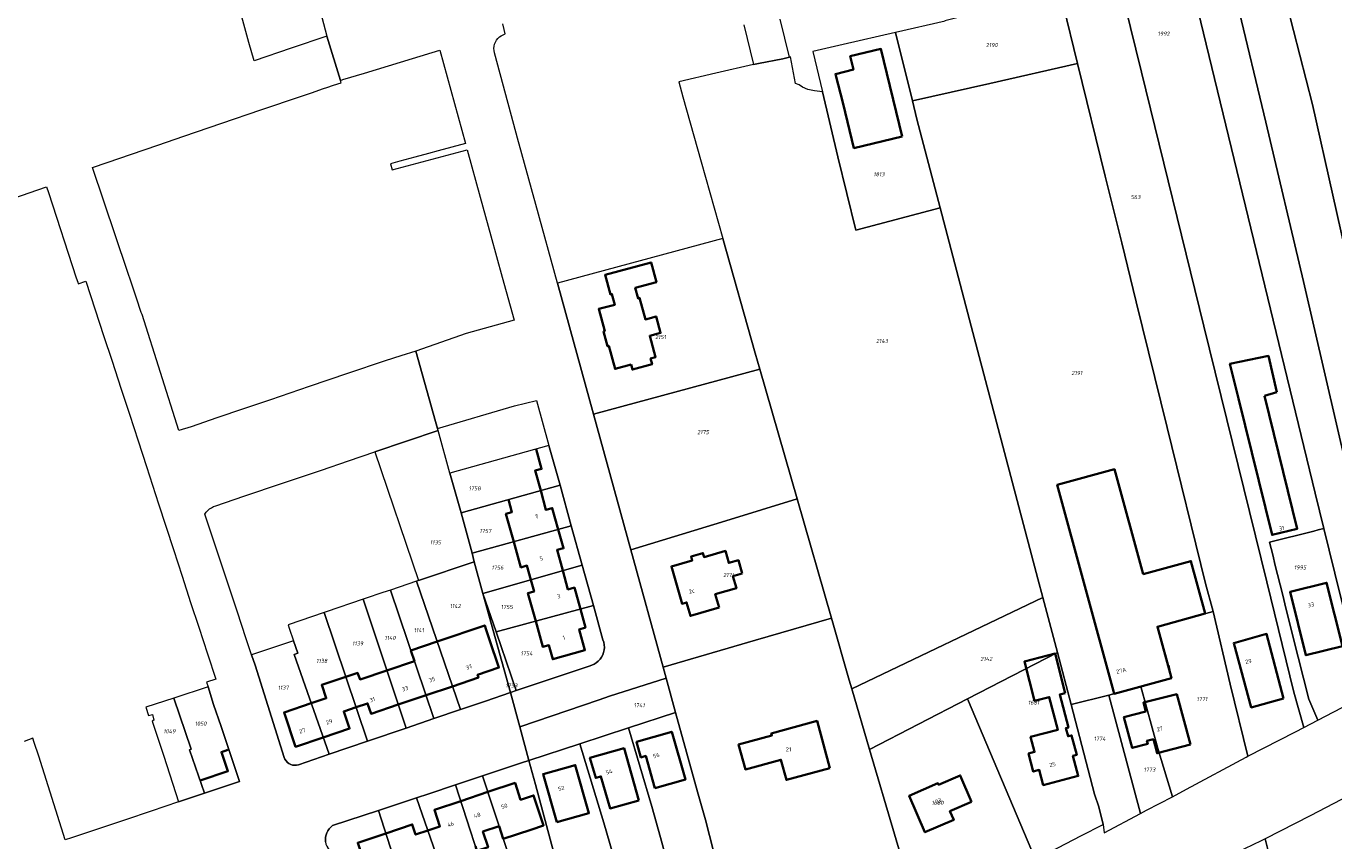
# Model space of a CAD drawing. Header units: metres. Extents: x 125062 to 132125, y 450617 to 454542.
# Tile 4 of 34: x 125256 to 125545, y 451315 to 451496. Entities that reach past the tile are written whole.
import ezdxf
from ezdxf.enums import TextEntityAlignment as Align

# ---------------------------------------------------------------- set-up
doc = ezdxf.new("R2010")
doc.units = ezdxf.units.M
doc.layers.get('Defpoints').update_dxf_attribs({"color": 151})
for name, color, linetype, lineweight in [('B-XX-KG-GRENS_PERCEEL-GV', 150, 'Continuous', 18), ('B-XX-KG-GRENS_PERCEEL-S', 150, 'Continuous', 25), ('B-XX-OG-BEBOUWING-G', 7, 'Continuous', 35), ('B-XX-OG-BEBOUWING_HUISNUMMER-T18', 7, 'Continuous', 18)]:
    doc.layers.add(name, color=color, linetype=linetype, lineweight=lineweight)
doc.styles.add('NLCS-ISO', font='NLCS-ISO.ttf', dxfattribs={"height": 1.8})
doc.styles.add('NLCS-ISO-M-T18', font='NLCS-ISO.ttf', dxfattribs={"height": 1.8})

# ---------------------------------------------------------------- blocks, each defined once
blk = doc.blocks.new('SKG-PERCEELNUMMER-SO')
at = {"layer": 'Defpoints'}
blk.add_point((0, 0), dxfattribs=at)
at = {"style": 'NLCS-ISO', "oblique": 10, "flags": 1}
blk.add_attdef('GEMEENTECODE', text='', height=1.8, dxfattribs=at).set_placement((-0.5, 2.55), align=Align.MIDDLE_RIGHT)
at = {"style": 'NLCS-ISO', "oblique": 10}
blk.add_attdef('PERCEELNUMMER', text='', height=1.8, dxfattribs=at).set_placement((0, 0), align=Align.MIDDLE_CENTER)
at = {"style": 'NLCS-ISO', "oblique": 10, "flags": 1}
blk.add_attdef('SECTIE', text='', height=1.8, dxfattribs=at).set_placement((0.5, 2.5), align=Align.MIDDLE_LEFT)

msp = doc.modelspace()

# ---------------------------------------------------------------- linework, layer by layer
at = {"layer": 'B-XX-KG-GRENS_PERCEEL-GV'}
for points in [[(125546.672, 451606.768), (125537.589, 451646.048), (125533.74, 451663.135), (125533.358, 451664.766), (125513.658, 451659.689), (125497.998, 451655.38), (125497.355, 451655.286), (125502.113, 451634.555), (125507.521, 451610.718), (125514.479, 451582.086), (125521.319, 451553.204), (125528.663, 451523.714), (125531.261, 451512.73), (125534.958, 451500.049), (125540.566, 451478.213), (125549.585, 451438.152)], [(125549.585, 451438.152), (125540.566, 451478.213), (125534.958, 451500.049), (125531.261, 451512.73), (125528.663, 451523.714), (125521.319, 451553.204), (125514.479, 451582.086), (125507.521, 451610.718), (125502.113, 451634.555), (125497.355, 451655.286), (125494.019, 451654.216), (125491.138, 451653.453), (125487.24, 451652.367), (125493.56, 451625.438), (125502.831, 451587.749), (125511.865, 451551.516), (125520.976, 451513.138), (125524.01, 451500.407), (125530.257, 451474.288), (125538.595, 451439.137), (125548.172, 451397.714)], [(125485.511, 451500.214), (125488.688, 451487.289), (125494.812, 451462.381), (125498.436, 451447.641), (125501.632, 451434.641), (125508.467, 451406.842), (125516.942, 451372.368), (125518.641, 451366.187), (125522.393, 451350.139), (125526.285, 451334.188), (125536.852, 451339.559), (125538.702, 451340.533), (125536.455, 451348.369), (125530.478, 451372.732), (125516.584, 451429.211), (125502.777, 451485.339), (125490.543, 451535.073)], [(125490.543, 451535.073), (125502.777, 451485.339), (125516.584, 451429.211), (125530.478, 451372.732), (125536.455, 451348.369), (125538.702, 451340.533), (125541.755, 451342.14), (125539.751, 451346.841), (125537.415, 451356.071), (125534.791, 451366.629), (125533.928, 451370.102), (125532.372, 451376.361), (125531.796, 451378.679), (125531.088, 451381.53), (125540.873, 451383.956), (125541.854, 451384.199), (125543.114, 451384.511), (125541.207, 451392.363), (125508.468, 451527.156)], [(125322.534, 451315.294), (125322.509, 451315.801), (125322.551, 451316.307), (125322.658, 451316.803), (125322.829, 451317.281), (125323.062, 451317.733), (125323.351, 451318.15), (125323.692, 451318.526), (125324.08, 451318.854), (125334.204, 451322.215), (125342.609, 451325.005), (125345.355, 451325.916), (125351.242, 451327.883), (125357.175, 451329.864), (125365.852, 451332.763), (125367.454, 451333.284), (125365.433, 451340.675), (125363.359, 451348.26), (125357.83, 451346.4), (125352.311, 451344.519), (125346.452, 451342.521), (125340.329, 451340.434), (125331.791, 451337.523), (125323.34, 451334.642), (125316.548, 451332.327), (125316.122, 451332.222), (125315.684, 451332.195), (125315.248, 451332.245), (125314.828, 451332.371), (125314.437, 451332.569), (125314.086, 451332.833), (125313.788, 451333.155), (125313.551, 451333.524), (125313.383, 451333.929), (125306.956, 451354.353), (125306.197, 451356.622), (125305.023, 451360.127), (125302.975, 451366.248), (125295.866, 451387.71), (125296.171, 451388.122), (125296.52, 451388.498), (125296.908, 451388.833), (125297.33, 451389.123), (125297.782, 451389.365), (125298.258, 451389.556), (125304.45, 451391.648), (125312.987, 451394.532), (125321.615, 451397.447), (125327.599, 451399.469), (125333.422, 451401.436), (125347.375, 451406.15), (125347.249, 451406.597), (125346.817, 451408.134), (125342.504, 451423.688), (125339.157, 451422.656), (125335.711, 451421.593), (125327.345, 451418.749), (125318.897, 451415.877), (125310.372, 451412.98), (125304.386, 451410.944), (125298.515, 451408.948), (125292.82, 451407.013), (125290.121, 451406.155), (125281.973, 451431.785), (125281.818, 451432.241), (125280.744, 451435.405), (125279.624, 451438.706), (125278.677, 451441.498), (125271.067, 451464.323), (125274.278, 451465.393), (125279.619, 451467.221), (125285.471, 451469.223), (125291.223, 451471.191), (125299.597, 451474.057), (125308.219, 451477.007), (125317.199, 451480.08), (125319.387, 451480.829), (125322.095, 451481.755), (125322.845, 451482), (125324.309, 451482.478), (125326.004, 451483.031), (125325.845, 451483.538), (125322.79, 451493.33), (125314.947, 451490.676), (125306.74, 451487.9), (125305.6, 451491.94), (125303.392, 451500)], [(125321.018, 451500), (125322.79, 451493.33), (125325.845, 451483.538), (125326.36, 451483.72), (125331.103, 451485.153), (125336.446, 451486.768), (125341.72, 451488.362), (125347.77, 451490.19), (125353.41, 451469.61), (125347.395, 451467.947), (125345.26, 451467.36), (125342.219, 451466.553), (125338.97, 451465.69), (125336.88, 451465.141), (125337.24, 451463.79), (125353.79, 451468.21), (125356.672, 451457.76), (125359.039, 451449.176), (125361.543, 451440.097), (125364.18, 451430.56), (125353.57, 451427.61), (125342.504, 451423.688), (125346.817, 451408.134), (125347.249, 451406.597), (125364.281, 451411.596), (125369.11, 451412.84), (125371.89, 451402.84), (125374.326, 451394.074), (125376.821, 451385.099), (125379.224, 451376.454), (125381.713, 451367.499), (125383.82, 451359.92), (125383.996, 451359.378), (125384.099, 451358.818), (125384.126, 451358.249), (125384.079, 451357.681), (125383.957, 451357.124), (125383.762, 451356.589), (125383.499, 451356.084), (125383.171, 451355.618), (125382.784, 451355.199), (125382.346, 451354.835), (125381.863, 451354.532), (125381.345, 451354.296), (125380.8, 451354.13), (125364.64, 451348.692), (125363.359, 451348.26), (125365.433, 451340.675), (125382.96, 451346.69), (125385.29, 451347.45), (125397.769, 451351.475), (125397.104, 451353.892), (125389.968, 451379.832), (125381.729, 451409.779), (125373.771, 451438.705), (125368.973, 451456.143), (125364.945, 451470.784), (125364.11, 451473.82), (125359.854, 451489.658), (125359.758, 451490.129), (125359.73, 451490.61), (125359.771, 451491.089), (125359.881, 451491.557), (125360.056, 451492.005), (125360.293, 451492.424), (125360.588, 451492.804), (125360.934, 451493.138), (125361.324, 451493.42), (125361.75, 451493.642), (125362.204, 451493.802), (125361.97, 451494.774), (125361.67, 451496.019)], [(125414.93, 451495.85), (125417.091, 451487.057), (125418.16, 451487.3), (125423.57, 451488.34), (125425.013, 451488.69), (125422.971, 451497.078)], [(125253.422, 451457.441), (125260.904, 451459.999), (125261.331, 451458.75), (125267.447, 451439.908), (125267.762, 451438.989), (125267.89, 451438.618), (125269.596, 451439.174), (125271.647, 451432.878), (125273.498, 451427.196), (125275.365, 451421.467), (125277.291, 451415.555), (125279.178, 451409.763), (125281.098, 451403.872), (125282.939, 451398.219), (125285.627, 451389.97), (125288.911, 451379.889), (125290.828, 451374.008), (125292.72, 451368.201), (125294.515, 451362.692), (125296.435, 451356.798), (125298.262, 451351.19), (125296.239, 451350.55), (125296.572, 451349.496), (125297.787, 451345.657), (125299.466, 451340.765), (125303.549, 451328.642), (125295.746, 451326.016), (125290.066, 451324.105), (125284.005, 451322.066), (125278.307, 451320.149), (125272.617, 451318.234), (125266.392, 451316.14), (125265.025, 451315.71), (125259.202, 451334.206), (125258.174, 451337.253), (125257.867, 451338.164), (125255.958, 451337.472)], [(125533.354, 451302.964), (125530.093, 451315.953), (125529.216, 451315.512), (125521.893, 451311.957)]]:
    msp.add_lwpolyline(points, dxfattribs=at)
for points in [[(125478.6, 451650.124), (125497.394, 451572.747), (125508.468, 451527.156), (125541.207, 451392.363), (125543.114, 451384.511), (125546.678, 451369.838), (125549.429, 451359.114), (125552.351, 451347.718), (125553.984, 451348.578), (125559.51, 451351.696), (125554.17, 451373.9), (125553.42, 451376.962), (125550.672, 451388.18), (125548.172, 451397.714), (125538.595, 451439.137), (125530.257, 451474.288), (125524.01, 451500.407), (125520.976, 451513.138), (125511.865, 451551.516), (125502.831, 451587.749), (125493.56, 451625.438), (125487.24, 451652.367), (125482.062, 451650.923)], [(125452.2, 451479.025), (125469.273, 451482.884), (125488.688, 451487.289), (125485.511, 451500.214), (125484.813, 451503.051), (125470.416, 451499.48), (125459.388, 451496.734), (125459.408, 451496.652), (125448.476, 451494.152)], [(125452.2, 451479.025), (125448.476, 451494.152), (125436.88, 451491.5), (125430.172, 451489.916), (125432.296, 451481.018), (125435.716, 451466.687), (125439.675, 451450.42), (125458.342, 451455.367), (125453.197, 451474.977)], [(125438.795, 451349.081), (125481.018, 451369.287), (125479.936, 451373.402), (125465.196, 451429.246), (125458.342, 451455.367), (125439.675, 451450.42), (125435.716, 451466.687), (125432.296, 451481.018), (125430.536, 451481.223), (125429.096, 451481.539), (125427.928, 451482.064), (125427.175, 451482.529), (125426.352, 451482.868), (125425.259, 451488.749), (125425.013, 451488.69), (125423.57, 451488.34), (125418.16, 451487.3), (125417.091, 451487.057), (125408.744, 451485.13), (125400.563, 451483.242), (125401.443, 451479.948), (125405.522, 451465.525), (125410.315, 451448.579), (125417.473, 451423.273), (125418.495, 451419.713), (125426.724, 451391.064), (125434.284, 451364.742), (125438.236, 451350.983)], [(125452.2, 451479.025), (125453.197, 451474.977), (125458.342, 451455.367), (125465.196, 451429.246), (125479.936, 451373.402), (125481.018, 451369.287), (125484.221, 451357.104), (125487.234, 451345.642), (125495.557, 451347.721), (125502.671, 451349.624), (125509.409, 451351.461), (125508.814, 451354.348), (125508.651, 451354.242), (125506.311, 451362.826), (125518.641, 451366.187), (125516.942, 451372.368), (125508.467, 451406.842), (125501.632, 451434.641), (125498.436, 451447.641), (125494.812, 451462.381), (125488.688, 451487.289), (125469.273, 451482.884)], [(125410.315, 451448.579), (125373.771, 451438.705), (125381.729, 451409.779), (125418.495, 451419.713), (125417.473, 451423.273)], [(125389.968, 451379.832), (125410.931, 451386.238), (125426.724, 451391.064), (125418.495, 451419.713), (125381.729, 451409.779)], [(125350.021, 451396.74), (125347.375, 451406.15), (125333.422, 451401.436), (125343.097, 451373.023), (125355.389, 451377.173), (125354.886, 451379.038), (125352.472, 451387.981), (125352.196, 451389.003)], [(125350.021, 451396.74), (125352.196, 451389.003), (125352.472, 451387.981), (125374.326, 451394.074), (125371.89, 451402.84)], [(125352.472, 451387.981), (125354.886, 451379.038), (125376.821, 451385.099), (125374.326, 451394.074)], [(125389.968, 451379.832), (125397.104, 451353.892), (125417.549, 451359.819), (125434.284, 451364.742), (125426.724, 451391.064), (125410.931, 451386.238)], [(125354.886, 451379.038), (125355.389, 451377.173), (125357.279, 451370.17), (125379.224, 451376.454), (125376.821, 451385.099)], [(125541.854, 451384.199), (125540.873, 451383.956), (125531.088, 451381.53), (125531.796, 451378.679), (125532.372, 451376.361), (125533.928, 451370.102), (125534.791, 451366.629), (125537.415, 451356.071), (125539.751, 451346.841), (125541.755, 451342.14), (125552.351, 451347.718), (125549.429, 451359.114), (125546.678, 451369.838), (125543.114, 451384.511)], [(125343.097, 451373.023), (125342.623, 451372.863), (125352.311, 451344.519), (125357.83, 451346.4), (125363.359, 451348.26), (125357.279, 451370.17), (125355.389, 451377.173)], [(125357.279, 451370.17), (125360.198, 451361.653), (125381.713, 451367.499), (125379.224, 451376.454)], [(125336.891, 451370.928), (125346.452, 451342.521), (125352.311, 451344.519), (125342.623, 451372.863)], [(125331.791, 451337.523), (125340.329, 451340.434), (125330.845, 451368.881), (125322.674, 451366.111), (125322.256, 451365.969)], [(125340.329, 451340.434), (125346.452, 451342.521), (125336.891, 451370.928), (125335.191, 451370.354), (125331.271, 451369.025), (125330.845, 451368.881)], [(125357.279, 451370.17), (125363.359, 451348.26), (125364.64, 451348.692), (125360.198, 451361.653)], [(125442.734, 451335.693), (125464.342, 451346.845), (125484.221, 451357.104), (125481.018, 451369.287), (125438.795, 451349.081)], [(125331.791, 451337.523), (125322.256, 451365.969), (125314.273, 451363.263), (125314.521, 451362.525), (125315.46, 451359.726), (125316.384, 451356.971), (125315.56, 451356.707), (125323.34, 451334.642)], [(125380.8, 451354.13), (125381.345, 451354.296), (125381.863, 451354.532), (125382.346, 451354.835), (125382.784, 451355.199), (125383.171, 451355.618), (125383.499, 451356.084), (125383.762, 451356.589), (125383.957, 451357.124), (125384.079, 451357.681), (125384.126, 451358.249), (125384.099, 451358.818), (125383.996, 451359.378), (125383.82, 451359.92), (125381.713, 451367.499), (125360.198, 451361.653), (125364.64, 451348.692)], [(125509.621, 451325.255), (125512.769, 451326.906), (125525.965, 451334.025), (125526.285, 451334.188), (125522.393, 451350.139), (125518.641, 451366.187), (125506.311, 451362.826), (125508.651, 451354.242), (125508.814, 451354.348), (125509.409, 451351.461), (125502.671, 451349.624), (125506.418, 451335.907)], [(125397.104, 451353.892), (125397.769, 451351.475), (125399.871, 451343.834), (125404.68, 451326.35), (125406.45, 451320.11), (125409.059, 451310.045), (125416.801, 451281.821), (125451.586, 451298.782), (125451.701, 451297.182), (125453.737, 451298.289), (125442.734, 451335.693), (125438.795, 451349.081), (125438.236, 451350.983), (125434.284, 451364.742), (125417.549, 451359.819)], [(125313.383, 451333.929), (125313.551, 451333.524), (125313.788, 451333.155), (125314.086, 451332.833), (125314.437, 451332.569), (125314.828, 451332.371), (125315.248, 451332.245), (125315.684, 451332.195), (125316.122, 451332.222), (125316.548, 451332.327), (125323.34, 451334.642), (125315.56, 451356.707), (125316.384, 451356.971), (125315.46, 451359.726), (125306.197, 451356.622), (125306.956, 451354.353)], [(125479.415, 451311.348), (125489.401, 451316.575), (125494.344, 451319.145), (125493.367, 451323.023), (125492.453, 451325.793), (125487.234, 451345.642), (125484.221, 451357.104), (125464.342, 451346.845)], [(125397.769, 451351.475), (125385.29, 451347.45), (125382.96, 451346.69), (125365.433, 451340.675), (125367.454, 451333.284), (125378.733, 451336.955), (125389.436, 451340.438), (125399.871, 451343.834)], [(125295.746, 451326.016), (125303.549, 451328.642), (125299.466, 451340.765), (125297.787, 451345.657), (125296.572, 451349.496), (125288.984, 451347.043), (125292.85, 451335.761), (125292.493, 451335.643)], [(125502.589, 451321.552), (125503.914, 451322.261), (125509.621, 451325.255), (125506.418, 451335.907), (125502.671, 451349.624), (125495.557, 451347.721)], [(125282.795, 451345.041), (125283.399, 451343.173), (125284.292, 451343.409), (125284.587, 451342.158), (125284.23, 451341.92), (125286.82, 451334.244), (125290.066, 451324.105), (125295.746, 451326.016), (125292.493, 451335.643), (125292.85, 451335.761), (125288.984, 451347.043)], [(125453.737, 451298.289), (125454.611, 451298.764), (125471.792, 451307.358), (125479.415, 451311.348), (125464.342, 451346.845), (125442.734, 451335.693)], [(125494.581, 451317.268), (125502.589, 451321.552), (125495.557, 451347.721), (125487.234, 451345.642), (125492.453, 451325.793), (125493.367, 451323.023), (125494.344, 451319.145)], [(125399.871, 451343.834), (125389.436, 451340.438), (125394.61, 451323.11), (125396.54, 451316.25), (125399.143, 451306.771), (125409.059, 451310.045), (125406.45, 451320.11), (125404.68, 451326.35)], [(125378.733, 451336.955), (125384.03, 451319.49), (125386.01, 451312.65), (125388.844, 451303.37), (125399.143, 451306.771), (125396.54, 451316.25), (125394.61, 451323.11), (125389.436, 451340.438)], [(125367.454, 451333.284), (125368.923, 451327.915), (125374.608, 451306.812), (125376.132, 451301.155), (125376.63, 451299.336), (125388.844, 451303.37), (125386.01, 451312.65), (125384.03, 451319.49), (125378.733, 451336.955)], [(125357.175, 451329.864), (125364.476, 451307.8), (125366.193, 451303.661), (125374.608, 451306.812), (125368.923, 451327.915), (125367.454, 451333.284), (125365.852, 451332.763)], [(125351.242, 451327.883), (125358.696, 451304.899), (125358.874, 451305.018), (125360.148, 451301.396), (125360.892, 451301.677), (125366.193, 451303.661), (125364.476, 451307.8), (125357.175, 451329.864)], [(125351.872, 451298.278), (125360.148, 451301.396), (125358.874, 451305.018), (125358.696, 451304.899), (125351.242, 451327.883), (125345.355, 451325.916), (125342.609, 451325.005)], [(125530.093, 451315.953), (125533.354, 451302.964), (125537.164, 451287.787), (125550.254, 451290.543), (125555.749, 451291.567), (125553.279, 451303.259), (125551.123, 451315.77), (125552.038, 451318.597), (125550.362, 451326.383), (125540.102, 451320.995)], [(125334.204, 451322.215), (125340.689, 451302.021), (125341.473, 451302.283), (125342.489, 451299.24), (125343.394, 451296.529), (125343.809, 451295.244), (125345.996, 451296.064), (125351.872, 451298.278), (125342.609, 451325.005)], [(125322.781, 451314.311), (125333.364, 451296.164), (125342.489, 451299.24), (125341.473, 451302.283), (125340.689, 451302.021), (125334.204, 451322.215), (125324.08, 451318.854), (125323.692, 451318.526), (125323.351, 451318.15), (125323.062, 451317.733), (125322.829, 451317.281), (125322.658, 451316.803), (125322.551, 451316.307), (125322.509, 451315.801), (125322.534, 451315.294), (125322.625, 451314.794)]]:
    msp.add_lwpolyline(points, close=True, dxfattribs=at)
at = {"layer": 'B-XX-OG-BEBOUWING-G'}
for points in [[(125449.95, 451471.14), (125445.216, 451490.517), (125438.452, 451488.864), (125439.17, 451485.925), (125435.18, 451484.95), (125436.89, 451478.4), (125439.26, 451468.57)], [(125390.04, 451420.735), (125390.34, 451419.625), (125394.684, 451420.799), (125394.337, 451422.083), (125395.448, 451422.383), (125394.169, 451427.113), (125396.534, 451427.753), (125395.556, 451431.373), (125393.191, 451430.734), (125391.912, 451435.464), (125391.594, 451435.378), (125390.96, 451437.724), (125395.642, 451438.989), (125394.467, 451443.333), (125384.293, 451440.583), (125385.467, 451436.239), (125385.785, 451436.325), (125386.419, 451433.979), (125382.905, 451433.029), (125384.223, 451428.154), (125383.962, 451428.084), (125384.849, 451424.802), (125385.11, 451424.872), (125386.488, 451419.775)], [(125547.198, 451358.503), (125543.711, 451372.533), (125535.646, 451370.529), (125539.133, 451356.498)], [(125534.199, 451346.922), (125530.439, 451361.221), (125523.173, 451359.198), (125527.039, 451344.977)], [(125485.97, 451348.152), (125483.702, 451356.862), (125476.928, 451355.098), (125479.188, 451346.426), (125482.439, 451347.273), (125484.297, 451340.024), (125478.316, 451338.467), (125479.184, 451335.134), (125477.856, 451334.789), (125478.888, 451330.818), (125480.218, 451331.164), (125481.087, 451327.824), (125488.829, 451329.84), (125487.665, 451334.311), (125488.487, 451334.525), (125487.37, 451338.803), (125486.567, 451338.594), (125486.089, 451340.433), (125486.65, 451340.579), (125484.76, 451347.837)], [(125513.63, 451336.777), (125510.579, 451347.895), (125503.225, 451346.045), (125503.751, 451344.105), (125498.904, 451342.861), (125500.745, 451336.047), (125504.196, 451336.954), (125504.011, 451337.581), (125505.42, 451337.932), (125506.255, 451334.86)], [(125433.961, 451331.579), (125431.128, 451341.997), (125421.01, 451339.247), (125421.135, 451338.789), (125413.785, 451336.79), (125415.286, 451331.27), (125423.148, 451333.408), (125424.355, 451328.968)], [(125395.3, 451327.14), (125402.03, 451329.04), (125399.02, 451339.6), (125391.23, 451337.41), (125392.21, 451333.94), (125393.27, 451334.25)], [(125391.74, 451324.43), (125388.48, 451335.97), (125380.95, 451333.85), (125382.21, 451329.41), (125383.37, 451329.73), (125385.38, 451322.65)], [(125373.61, 451319.59), (125380.7, 451321.58), (125377.69, 451332.25), (125370.6, 451330.26)], [(125465.273, 451324.093), (125462.747, 451329.965), (125457.968, 451327.909), (125457.837, 451328.212), (125451.5, 451325.475), (125454.963, 451317.404), (125461.305, 451320.118), (125460.482, 451322.04)]]:
    msp.add_lwpolyline(points, close=True, dxfattribs=at)
for points in [[(125532.693, 451414.631), (125530.843, 451422.658), (125522.336, 451420.903), (125524.228, 451413.218)], [(125524.228, 451413.218), (125531.638, 451383.096), (125537.222, 451384.47), (125529.995, 451413.852)], [(125529.995, 451413.852), (125532.693, 451414.631)], [(125370.055, 451392.883), (125368.83, 451397.31), (125370.24, 451397.69), (125369.035, 451402.044)], [(125503.149, 451374.422), (125496.825, 451397.626), (125484.195, 451394.183), (125496.64, 451348.554)], [(125373.946, 451384.305), (125372.63, 451389.02), (125371.23, 451388.64), (125370.055, 451392.883)], [(125362.939, 451390.899), (125363.69, 451388.14), (125362.36, 451387.78), (125364.096, 451381.583)], [(125374.945, 451375.229), (125373.69, 451379.79), (125375.1, 451380.17), (125373.946, 451384.305)], [(125364.096, 451381.583), (125365.68, 451375.93), (125367.02, 451376.31), (125367.874, 451373.204)], [(125414.583, 451374.56), (125413.738, 451377.511), (125411.627, 451376.907), (125410.871, 451379.551), (125406.16, 451378.203), (125405.909, 451379.078), (125403.304, 451378.332), (125403.554, 451377.457), (125398.94, 451376.136), (125401.301, 451367.887), (125402.291, 451368.171), (125403.139, 451365.21), (125409.484, 451367.026)], [(125378.824, 451366.714), (125377.51, 451371.46), (125376.09, 451371.07), (125374.945, 451375.229)], [(125409.484, 451367.026), (125408.636, 451369.987), (125413.289, 451371.319), (125412.53, 451373.972), (125414.583, 451374.56)], [(125496.64, 451348.554), (125496.785, 451348.02), (125509.409, 451351.461), (125509.328, 451351.76), (125506.311, 451362.826), (125516.895, 451365.711), (125513.734, 451377.308), (125503.149, 451374.422)], [(125367.874, 451373.204), (125368.59, 451370.6), (125367.25, 451370.24), (125368.968, 451364.036)], [(125368.968, 451364.036), (125370.54, 451358.36), (125371.86, 451358.73), (125372.73, 451355.64), (125379.83, 451357.63), (125378.56, 451362.22), (125379.96, 451362.61), (125378.824, 451366.714)], [(125350.563, 451349.632), (125356.312, 451351.57), (125356.131, 451352.189), (125360.839, 451353.775), (125358.779, 451359.888), (125358.02, 451362.141), (125357.687, 451363.115), (125347.182, 451359.525)], [(125347.182, 451359.525), (125341.386, 451357.572), (125342.177, 451355.221)], [(125342.177, 451355.221), (125336.084, 451353.167)], [(125327.026, 451351.738), (125324.333, 451350.831), (125321.694, 451349.942), (125322.679, 451347.016), (125319.37, 451345.901)], [(125329.442, 451352.552), (125327.026, 451351.738)], [(125336.084, 451353.167), (125330.159, 451351.17), (125329.592, 451352.603), (125329.442, 451352.552)], [(125344.721, 451347.663), (125350.563, 451349.632)], [(125319.37, 451345.901), (125313.359, 451343.875), (125315.917, 451336.287), (125322.033, 451338.348)], [(125329.279, 451345.019), (125331.825, 451345.877), (125332.6, 451343.578), (125338.606, 451345.602)], [(125338.606, 451345.602), (125344.721, 451347.663)], [(125322.033, 451338.348), (125327.818, 451340.298), (125326.539, 451344.095), (125329.279, 451345.019)], [(125294.802, 451328.811), (125300.962, 451330.877), (125299.536, 451335.127), (125300.906, 451335.587)], [(125367.858, 451317.941), (125370.699, 451318.893), (125368.475, 451325.533), (125365.635, 451324.582), (125364.385, 451328.312), (125358.357, 451326.292)], [(125358.357, 451326.292), (125352.405, 451324.298)], [(125352.405, 451324.298), (125346.586, 451322.348), (125347.809, 451318.698), (125345.109, 451317.793)], [(125335.829, 451317.153), (125329.624, 451315.074), (125330.612, 451312.125), (125327.873, 451311.208), (125330.088, 451304.597), (125332.876, 451305.42), (125332.161, 451307.554), (125338.256, 451309.596)], [(125345.109, 451317.793), (125342.43, 451316.895), (125341.686, 451319.116), (125335.829, 451317.153)], [(125355.637, 451314.331), (125355.981, 451313.271), (125358.45, 451314.099), (125357.296, 451317.545), (125360.857, 451318.738)], [(125360.857, 451318.738), (125361.793, 451315.909), (125361.803, 451315.912), (125367.858, 451317.941)]]:
    msp.add_lwpolyline(points, dxfattribs=at)

# ---------------------------------------------------------------- block references
at = {"layer": 'B-XX-KG-GRENS_PERCEEL-S', "xscale": 0.5, "yscale": 0.5, "zscale": 0.5}
for p, values in [((125507.699, 451493.864), {'PERCEELNUMMER': '1992'}), ((125469.718, 451491.345), {'PERCEELNUMMER': '2190'}), ((125444.806, 451462.809), {'PERCEELNUMMER': '1813'}), ((125501.494, 451457.754), {'PERCEELNUMMER': '563'}), ((125396.542, 451426.819), {'PERCEELNUMMER': '2151'}), ((125445.478, 451425.959), {'PERCEELNUMMER': '2143'}), ((125488.535, 451418.899), {'PERCEELNUMMER': '2191'}), ((125405.937, 451405.812), {'PERCEELNUMMER': '2175'}), ((125355.48, 451393.4), {'PERCEELNUMMER': '1758'}), ((125357.842, 451383.984), {'PERCEELNUMMER': '1757'}), ((125346.823, 451381.456), {'PERCEELNUMMER': '1135'}), ((125360.505, 451375.877), {'PERCEELNUMMER': '1756'}), ((125411.695, 451374.249), {'PERCEELNUMMER': '2174'}), ((125537.864, 451375.908), {'PERCEELNUMMER': '1995'}), ((125351.2, 451367.389), {'PERCEELNUMMER': '1142'}), ((125362.571, 451367.177), {'PERCEELNUMMER': '1755'}), ((125336.778, 451360.345), {'PERCEELNUMMER': '1140'}), ((125343.152, 451362.053), {'PERCEELNUMMER': '1141'}), ((125329.631, 451359.116), {'PERCEELNUMMER': '1139'}), ((125366.957, 451356.921), {'PERCEELNUMMER': '1754'}), ((125321.705, 451355.268), {'PERCEELNUMMER': '1138'}), ((125468.519, 451355.702), {'PERCEELNUMMER': '2142'}), ((125313.18, 451349.338), {'PERCEELNUMMER': '1137'}), ((125363.605, 451349.845), {'PERCEELNUMMER': '1753'}), ((125391.82, 451345.474), {'PERCEELNUMMER': '1741'}), ((125478.983, 451346.059), {'PERCEELNUMMER': '1681'}), ((125516.163, 451346.822), {'PERCEELNUMMER': '1771'}), ((125288.036, 451339.706), {'PERCEELNUMMER': '1049'}), ((125294.945, 451341.412), {'PERCEELNUMMER': '1050'}), ((125493.566, 451338.061), {'PERCEELNUMMER': '1774'}), ((125504.574, 451331.248), {'PERCEELNUMMER': '1773'}), ((125457.744, 451323.901), {'PERCEELNUMMER': '1680'})]:
    msp.add_blockref('SKG-PERCEELNUMMER-SO', p, dxfattribs=at).add_auto_attribs(values)

# ---------------------------------------------------------------- texts
at = {"layer": 'B-XX-OG-BEBOUWING_HUISNUMMER-T18', "style": 'NLCS-ISO-M-T18'}
for s, rotation, p in [('7', 15.596, (125369.159, 451387.157)), ('31', 12.198, (125533.767, 451384.574)), ('5', 15.401, (125370.215, 451377.933)), ('3', 15.499, (125374.054, 451369.539)), ('2c', 15.997, (125403.42, 451370.704)), ('33', 12.903, (125540.249, 451367.647)), ('1', 15.504, (125375.187, 451360.383)), ('37', 18.604, (125354.227, 451353.901)), ('29', 12.399, (125526.44, 451355.162)), ('35', 18.604, (125346.066, 451351.15)), ('27A', 14.1, (125498.307, 451353.098)), ('33', 18.604, (125340.1, 451349.139)), ('31', 18.604, (125332.863, 451346.701)), ('27', 18.604, (125317.382, 451339.814)), ('29', 18.604, (125323.333, 451341.82)), ('27', 14.1, (125506.862, 451340.227)), ('56', 15.699, (125395.587, 451334.35)), ('54', 15.699, (125385.176, 451330.754)), ('25', 12.702, (125483.151, 451332.373)), ('52', 15.699, (125374.602, 451327.098)), ('50', 18.501, (125362.023, 451323.17)), ('23', 23.898, (125457.927, 451324.34)), ('46', 18.501, (125350.137, 451319.188)), ('48', 18.501, (125356.017, 451321.158))]:
    msp.add_text(s, height=0.9, rotation=rotation, dxfattribs=at).set_placement(p, align=Align.MIDDLE_CENTER)
msp.add_text('21', height=0.9, dxfattribs=at).set_placement((125424.809, 451335.721), align=Align.MIDDLE_CENTER)

doc.saveas('drawing.dxf')
